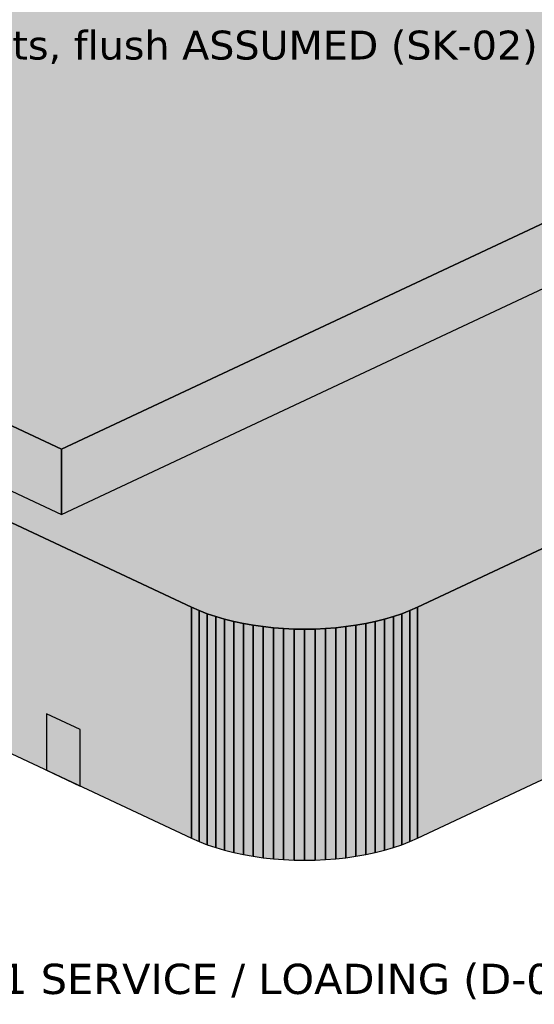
# Model space of a CAD drawing. Header units: inches. Extents: x 0.5 to 16.5, y 0.5 to 10.5.
# Tile 12 of 18: x 9.9 to 10.6, y 2.6 to 4. Entities that reach past the tile are written whole.
import ezdxf

# ---------------------------------------------------------------- set-up
doc = ezdxf.new("R2010")
doc.units = ezdxf.units.IN
doc.header["$MEASUREMENT"] = 0
doc.layers.add('A-ANNO-TEXT', color=7, linetype='Continuous')
doc.layers.add('A-MASS', color=7, linetype='Continuous')
doc.styles.add('KS-REG', font='DejaVuSans.ttf')

msp = doc.modelspace()

# ---------------------------------------------------------------- hatches: boundary and pattern name
at = {"layer": 'A-MASS', "true_color": 0xc9c6be}
for points in [[(11.6678, 4.1886), (10.3445, 4.8099), (8.6021, 3.9918), (9.9253, 3.3706)], [(8.7171, 3.9509), (8.7067, 3.9457), (8.6971, 3.9402), (8.6882, 3.9344), (8.6802, 3.9283), (8.673, 3.922), (8.6667, 3.9155), (8.6614, 3.9088), (8.657, 3.902), (8.6535, 3.895), (8.651, 3.888), (8.6495, 3.8809), (8.649, 3.8738), (8.6495, 3.8666), (8.651, 3.8595), (8.6535, 3.8525), (8.657, 3.8455), (8.6614, 3.8387), (8.6667, 3.832), (8.673, 3.8255), (8.6802, 3.8192), (8.6882, 3.8131), (8.6971, 3.8073), (8.7067, 3.8018), (8.7171, 3.7966), (10.1144, 3.1406), (10.1255, 3.1357), (10.1372, 3.1312), (10.1496, 3.127), (10.1625, 3.1233), (10.1759, 3.1199), (10.1898, 3.1169), (10.204, 3.1144), (10.2186, 3.1124), (10.2334, 3.1107), (10.2484, 3.1096), (10.2636, 3.1089), (10.2788, 3.1086), (10.294, 3.1089), (10.3091, 3.1096), (10.3241, 3.1107), (10.3389, 3.1124), (10.3535, 3.1144), (10.3677, 3.1169), (10.3816, 3.1199), (10.395, 3.1233), (10.4079, 3.127), (10.4203, 3.1312), (10.432, 3.1357), (10.4432, 3.1406), (12.1856, 3.9586), (12.196, 3.9639), (12.2057, 3.9694), (12.2145, 3.9752), (12.2226, 3.9812), (12.2297, 3.9875), (12.236, 3.994), (12.2414, 4.0007), (12.2458, 4.0076), (12.2492, 4.0145), (12.2517, 4.0216), (12.2532, 4.0287), (12.2537, 4.0358), (12.2532, 4.043), (12.2517, 4.0501), (12.2492, 4.0571), (12.2458, 4.0641), (12.2414, 4.0709), (12.236, 4.0776), (12.2297, 4.0841), (12.2226, 4.0904), (12.2145, 4.0964), (12.2057, 4.1023), (12.196, 4.1078), (12.1856, 4.113), (10.7884, 4.769), (10.7773, 4.7738), (10.7655, 4.7784), (10.7531, 4.7825), (10.7402, 4.7863), (10.7268, 4.7897), (10.7129, 4.7926), (10.6987, 4.7951), (10.6841, 4.7972), (10.6693, 4.7988), (10.6543, 4.8), (10.6392, 4.8007), (10.624, 4.8009), (10.6088, 4.8007), (10.5936, 4.8), (10.5786, 4.7988), (10.5638, 4.7972), (10.5492, 4.7951), (10.535, 4.7926), (10.5212, 4.7897), (10.5077, 4.7863), (10.4948, 4.7825), (10.4825, 4.7784), (10.4707, 4.7738), (10.4596, 4.769)]]:
    msp.add_hatch(color=7, dxfattribs=at).paths.add_polyline_path(points)
at = {"layer": 'A-MASS', "true_color": 0xa19e98}
for points in [[(9.9253, 3.2757), (11.6678, 4.0937), (11.6678, 4.1886), (9.9253, 3.3706)], [(10.4432, 2.8045), (12.1856, 3.6225), (12.1856, 3.9586), (10.4432, 3.1406)], [(10.432, 2.7996), (10.4432, 2.8045), (10.4432, 3.1406), (10.432, 3.1357)], [(10.3816, 2.7838), (10.395, 2.7871), (10.395, 3.1233), (10.3816, 3.1199)], [(10.395, 2.7871), (10.4079, 2.7909), (10.4079, 3.127), (10.395, 3.1233)], [(10.4079, 2.7909), (10.4203, 2.7951), (10.4203, 3.1312), (10.4079, 3.127)], [(10.4203, 2.7951), (10.432, 2.7996), (10.432, 3.1357), (10.4203, 3.1312)], [(10.2788, 2.7725), (10.294, 2.7728), (10.294, 3.1089), (10.2788, 3.1086)], [(10.294, 2.7728), (10.3091, 2.7735), (10.3091, 3.1096), (10.294, 3.1089)], [(10.3091, 2.7735), (10.3241, 2.7746), (10.3241, 3.1107), (10.3091, 3.1096)], [(10.3241, 2.7746), (10.3389, 2.7762), (10.3389, 3.1124), (10.3241, 3.1107)], [(10.3389, 2.7762), (10.3535, 2.7783), (10.3535, 3.1144), (10.3389, 3.1124)], [(10.3535, 2.7783), (10.3677, 2.7808), (10.3677, 3.1169), (10.3535, 3.1144)], [(10.3677, 2.7808), (10.3816, 2.7838), (10.3816, 3.1199), (10.3677, 3.1169)]]:
    msp.add_hatch(color=7, dxfattribs=at).paths.add_polyline_path(points)
at = {"layer": 'A-MASS', "true_color": 0x85837d}
for points in [[(8.6021, 3.8969), (9.9253, 3.2757), (9.9253, 3.3706), (8.6021, 3.9918)], [(8.7171, 3.4605), (10.1144, 2.8045), (10.1144, 3.1406), (8.7171, 3.7966)], [(10.1144, 2.8045), (10.1255, 2.7996), (10.1255, 3.1357), (10.1144, 3.1406)], [(10.1255, 2.7996), (10.1372, 2.7951), (10.1372, 3.1312), (10.1255, 3.1357)], [(10.1372, 2.7951), (10.1496, 2.7909), (10.1496, 3.127), (10.1372, 3.1312)], [(10.1496, 2.7909), (10.1625, 2.7871), (10.1625, 3.1233), (10.1496, 3.127)], [(10.1625, 2.7871), (10.1759, 2.7838), (10.1759, 3.1199), (10.1625, 3.1233)], [(10.1759, 2.7838), (10.1898, 2.7808), (10.1898, 3.1169), (10.1759, 3.1199)], [(10.1898, 2.7808), (10.204, 2.7783), (10.204, 3.1144), (10.1898, 3.1169)], [(10.204, 2.7783), (10.2186, 2.7762), (10.2186, 3.1124), (10.204, 3.1144)], [(10.2186, 2.7762), (10.2334, 2.7746), (10.2334, 3.1107), (10.2186, 3.1124)], [(10.2334, 2.7746), (10.2484, 2.7735), (10.2484, 3.1096), (10.2334, 3.1107)], [(10.2484, 2.7735), (10.2636, 2.7728), (10.2636, 3.1089), (10.2484, 3.1096)], [(10.2636, 2.7728), (10.2788, 2.7725), (10.2788, 3.1086), (10.2636, 3.1089)]]:
    msp.add_hatch(color=7, dxfattribs=at).paths.add_polyline_path(points)
at = {"layer": 'A-MASS', "true_color": 0x3f5564}
for points in [[(10.4432, 3.0097), (12.1856, 3.8278), (12.1856, 3.9381), (10.4432, 3.1201)], [(10.4432, 2.8199), (12.1856, 3.6379), (12.1856, 3.7816), (10.4432, 2.9636)], [(10.4079, 2.9962), (10.4203, 3.0003), (10.4203, 3.1107), (10.4079, 3.1065)], [(10.4203, 3.0003), (10.432, 3.0049), (10.432, 3.1152), (10.4203, 3.1107)], [(10.432, 3.0049), (10.4432, 3.0097), (10.4432, 3.1201), (10.432, 3.1152)], [(10.3389, 2.9815), (10.3535, 2.9836), (10.3535, 3.0939), (10.3389, 3.0918)], [(10.3535, 2.9836), (10.3677, 2.9861), (10.3677, 3.0964), (10.3535, 3.0939)], [(10.3677, 2.9861), (10.3816, 2.989), (10.3816, 3.0994), (10.3677, 3.0964)], [(10.3816, 2.989), (10.395, 2.9924), (10.395, 3.1027), (10.3816, 3.0994)], [(10.395, 2.9924), (10.4079, 2.9962), (10.4079, 3.1065), (10.395, 3.1027)], [(10.2788, 2.9778), (10.294, 2.978), (10.294, 3.0883), (10.2788, 3.0881)], [(10.294, 2.978), (10.3091, 2.9787), (10.3091, 3.089), (10.294, 3.0883)], [(10.3091, 2.9787), (10.3241, 2.9799), (10.3241, 3.0902), (10.3091, 3.089)], [(10.3241, 2.9799), (10.3389, 2.9815), (10.3389, 3.0918), (10.3241, 3.0902)], [(10.4079, 2.8063), (10.4203, 2.8105), (10.4203, 2.9542), (10.4079, 2.95)], [(10.4203, 2.8105), (10.432, 2.815), (10.432, 2.9587), (10.4203, 2.9542)], [(10.432, 2.815), (10.4432, 2.8199), (10.4432, 2.9636), (10.432, 2.9587)], [(10.3389, 2.7916), (10.3535, 2.7937), (10.3535, 2.9374), (10.3389, 2.9353)], [(10.3535, 2.7937), (10.3677, 2.7962), (10.3677, 2.9399), (10.3535, 2.9374)], [(10.3677, 2.7962), (10.3816, 2.7992), (10.3816, 2.9429), (10.3677, 2.9399)], [(10.3816, 2.7992), (10.395, 2.8025), (10.395, 2.9462), (10.3816, 2.9429)], [(10.395, 2.8025), (10.4079, 2.8063), (10.4079, 2.95), (10.395, 2.9462)], [(10.2788, 2.7879), (10.294, 2.7881), (10.294, 2.9318), (10.2788, 2.9316)], [(10.294, 2.7881), (10.3091, 2.7888), (10.3091, 2.9325), (10.294, 2.9318)], [(10.3091, 2.7888), (10.3241, 2.79), (10.3241, 2.9337), (10.3091, 2.9325)], [(10.3241, 2.79), (10.3389, 2.7916), (10.3389, 2.9353), (10.3241, 2.9337)]]:
    msp.add_hatch(color=7, dxfattribs=at).paths.add_polyline_path(points)
at = {"layer": 'A-MASS', "true_color": 0x344652}
for points in [[(8.7171, 3.6657), (10.1144, 3.0097), (10.1144, 3.1201), (8.7171, 3.7761)], [(8.7171, 3.4759), (10.1144, 2.8199), (10.1144, 2.9636), (8.7171, 3.6195)], [(10.1144, 3.0097), (10.1255, 3.0049), (10.1255, 3.1152), (10.1144, 3.1201)], [(10.1255, 3.0049), (10.1372, 3.0003), (10.1372, 3.1107), (10.1255, 3.1152)], [(10.1372, 3.0003), (10.1496, 2.9962), (10.1496, 3.1065), (10.1372, 3.1107)], [(10.1496, 2.9962), (10.1625, 2.9924), (10.1625, 3.1027), (10.1496, 3.1065)], [(10.1625, 2.9924), (10.1759, 2.989), (10.1759, 3.0994), (10.1625, 3.1027)], [(10.1759, 2.989), (10.1898, 2.9861), (10.1898, 3.0964), (10.1759, 3.0994)], [(10.1898, 2.9861), (10.204, 2.9836), (10.204, 3.0939), (10.1898, 3.0964)], [(10.204, 2.9836), (10.2186, 2.9815), (10.2186, 3.0918), (10.204, 3.0939)], [(10.2186, 2.9815), (10.2334, 2.9799), (10.2334, 3.0902), (10.2186, 3.0918)], [(10.2334, 2.9799), (10.2484, 2.9787), (10.2484, 3.089), (10.2334, 3.0902)], [(10.2484, 2.9787), (10.2636, 2.978), (10.2636, 3.0883), (10.2484, 3.089)], [(10.2636, 2.978), (10.2788, 2.9778), (10.2788, 3.0881), (10.2636, 3.0883)], [(10.1144, 2.8199), (10.1255, 2.815), (10.1255, 2.9587), (10.1144, 2.9636)], [(10.1255, 2.815), (10.1372, 2.8105), (10.1372, 2.9542), (10.1255, 2.9587)], [(10.1372, 2.8105), (10.1496, 2.8063), (10.1496, 2.95), (10.1372, 2.9542)], [(10.1496, 2.8063), (10.1625, 2.8025), (10.1625, 2.9462), (10.1496, 2.95)], [(10.1625, 2.8025), (10.1759, 2.7992), (10.1759, 2.9429), (10.1625, 2.9462)], [(10.1759, 2.7992), (10.1898, 2.7962), (10.1898, 2.9399), (10.1759, 2.9429)], [(10.1898, 2.7962), (10.204, 2.7937), (10.204, 2.9374), (10.1898, 2.9399)], [(10.204, 2.7937), (10.2186, 2.7916), (10.2186, 2.9353), (10.204, 2.9374)], [(10.2186, 2.7916), (10.2334, 2.79), (10.2334, 2.9337), (10.2186, 2.9353)], [(10.2334, 2.79), (10.2484, 2.7888), (10.2484, 2.9325), (10.2334, 2.9337)], [(10.2484, 2.7888), (10.2636, 2.7881), (10.2636, 2.9318), (10.2484, 2.9325)], [(10.2636, 2.7881), (10.2788, 2.7879), (10.2788, 2.9316), (10.2636, 2.9318)]]:
    msp.add_hatch(color=7, dxfattribs=at).paths.add_polyline_path(points)
at = {"layer": 'A-MASS', "true_color": 0x111111}
msp.add_hatch(color=7, dxfattribs=at).paths.add_polyline_path([(9.9034, 2.9035), (9.9527, 2.8804), (9.9527, 2.9625), (9.9034, 2.9856)])

# ---------------------------------------------------------------- linework, layer by layer
at = {"layer": 'A-MASS'}
for points in [[(11.6678, 4.1886), (10.3445, 4.8099), (8.6021, 3.9918), (9.9253, 3.3706)], [(9.9253, 3.2757), (11.6678, 4.0937), (11.6678, 4.1886), (9.9253, 3.3706)], [(8.6021, 3.8969), (9.9253, 3.2757), (9.9253, 3.3706), (8.6021, 3.9918)], [(10.4432, 2.8045), (12.1856, 3.6225), (12.1856, 3.9586), (10.4432, 3.1406)], [(8.7171, 3.4605), (10.1144, 2.8045), (10.1144, 3.1406), (8.7171, 3.7966)], [(10.1144, 2.8045), (10.1255, 2.7996), (10.1255, 3.1357), (10.1144, 3.1406)], [(10.432, 2.7996), (10.4432, 2.8045), (10.4432, 3.1406), (10.432, 3.1357)], [(10.1255, 2.7996), (10.1372, 2.7951), (10.1372, 3.1312), (10.1255, 3.1357)], [(10.1372, 2.7951), (10.1496, 2.7909), (10.1496, 3.127), (10.1372, 3.1312)], [(10.1496, 2.7909), (10.1625, 2.7871), (10.1625, 3.1233), (10.1496, 3.127)], [(10.1625, 2.7871), (10.1759, 2.7838), (10.1759, 3.1199), (10.1625, 3.1233)], [(10.3816, 2.7838), (10.395, 2.7871), (10.395, 3.1233), (10.3816, 3.1199)], [(10.395, 2.7871), (10.4079, 2.7909), (10.4079, 3.127), (10.395, 3.1233)], [(10.4079, 2.7909), (10.4203, 2.7951), (10.4203, 3.1312), (10.4079, 3.127)], [(10.4203, 2.7951), (10.432, 2.7996), (10.432, 3.1357), (10.4203, 3.1312)], [(10.1759, 2.7838), (10.1898, 2.7808), (10.1898, 3.1169), (10.1759, 3.1199)], [(10.1898, 2.7808), (10.204, 2.7783), (10.204, 3.1144), (10.1898, 3.1169)], [(10.204, 2.7783), (10.2186, 2.7762), (10.2186, 3.1124), (10.204, 3.1144)], [(10.2186, 2.7762), (10.2334, 2.7746), (10.2334, 3.1107), (10.2186, 3.1124)], [(10.2334, 2.7746), (10.2484, 2.7735), (10.2484, 3.1096), (10.2334, 3.1107)], [(10.2484, 2.7735), (10.2636, 2.7728), (10.2636, 3.1089), (10.2484, 3.1096)], [(10.2636, 2.7728), (10.2788, 2.7725), (10.2788, 3.1086), (10.2636, 3.1089)], [(10.2788, 2.7725), (10.294, 2.7728), (10.294, 3.1089), (10.2788, 3.1086)], [(10.294, 2.7728), (10.3091, 2.7735), (10.3091, 3.1096), (10.294, 3.1089)], [(10.3091, 2.7735), (10.3241, 2.7746), (10.3241, 3.1107), (10.3091, 3.1096)], [(10.3241, 2.7746), (10.3389, 2.7762), (10.3389, 3.1124), (10.3241, 3.1107)], [(10.3389, 2.7762), (10.3535, 2.7783), (10.3535, 3.1144), (10.3389, 3.1124)], [(10.3535, 2.7783), (10.3677, 2.7808), (10.3677, 3.1169), (10.3535, 3.1144)], [(10.3677, 2.7808), (10.3816, 2.7838), (10.3816, 3.1199), (10.3677, 3.1169)], [(9.9034, 2.9035), (9.9527, 2.8804), (9.9527, 2.9625), (9.9034, 2.9856)]]:
    msp.add_lwpolyline(points, close=True, dxfattribs=at)
msp.add_lwpolyline([(8.7171, 3.7966), (10.1144, 3.1406), (10.1255, 3.1357), (10.1372, 3.1312), (10.1496, 3.127), (10.1625, 3.1233), (10.1759, 3.1199), (10.1898, 3.1169), (10.204, 3.1144), (10.2186, 3.1124), (10.2334, 3.1107), (10.2484, 3.1096), (10.2636, 3.1089), (10.2788, 3.1086), (10.294, 3.1089), (10.3091, 3.1096), (10.3241, 3.1107), (10.3389, 3.1124), (10.3535, 3.1144), (10.3677, 3.1169), (10.3816, 3.1199), (10.395, 3.1233), (10.4079, 3.127), (10.4203, 3.1312), (10.432, 3.1357), (10.4432, 3.1406), (12.1856, 3.9586)], dxfattribs=at)

# ---------------------------------------------------------------- texts
at = {"layer": 'A-ANNO-TEXT', "style": 'KS-REG'}
for s, height, p in [("ST-2 30' CONCRETE DRUM, glass slots, flush ASSUMED (SK-02)", 0.042, (8.8033, 3.9373)), ('S1 SERVICE / LOADING (D-034) on the storage annex (D-067)', 0.044, (9.7992, 2.578))]:
    msp.add_text(s, height=height, dxfattribs=at).set_placement(p)

doc.saveas('drawing.dxf')
